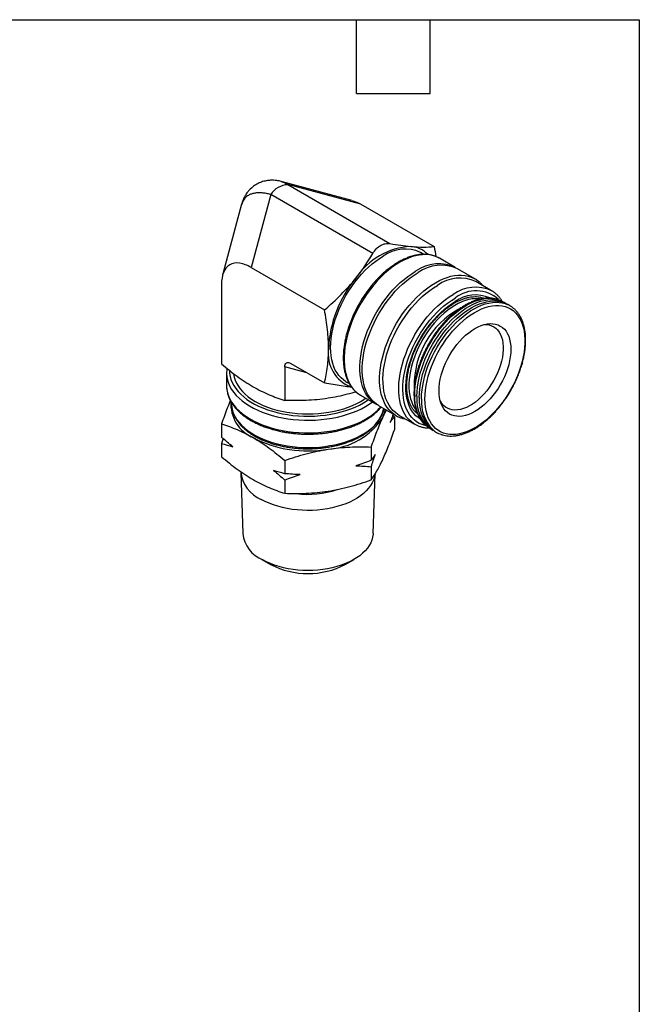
# Model space of a CAD drawing. Header units: inches. Extents: x 0.2 to 10.8, y 0.2 to 8.2.
# Tile 4 of 4: x 8.2 to 10.8, y 4.2 to 8.2. Entities that reach past the tile are written whole.
import ezdxf

# ---------------------------------------------------------------- set-up
doc = ezdxf.new("R2010")
doc.units = ezdxf.units.IN
doc.header["$MEASUREMENT"] = 0
doc.linetypes.add('SLD-Solid', pattern=[0])
doc.layers.add('TEXT', color=140, linetype='SLD-Solid', lineweight=25)

msp = doc.modelspace()

# ---------------------------------------------------------------- linework, layer by layer
for p, q in [((9.2936, 7.5924), (9.2942, 7.5922)), ((9.582, 7.5157), (9.2943, 7.5928)), ((9.3212, 7.5798), (9.7361, 7.3403)), ((9.6176, 7.5004), (9.3212, 7.5798)), ((9.2516, 7.5396), (9.1722, 7.2432)), ((9.6665, 7.3001), (9.2516, 7.5396)), ((9.1333, 7.4999), (9.0562, 7.2122)), ((9.1341, 7.5002), (9.1339, 7.4997)), ((9.6176, 7.5004), (9.9158, 7.3282)), ((9.8741, 7.2967), (9.8608, 7.3045)), ((10.0012, 7.2438), (9.9374, 7.2807)), ((9.1722, 7.2432), (9.4704, 7.0711)), ((10.0817, 7.1974), (10.0109, 7.2383)), ((9.0517, 7.1736), (9.0517, 6.8518)), ((10.1496, 7.149), (10.0856, 7.186)), ((10.1136, 7.1169), (10.1033, 7.1229)), ((10.2047, 7.0991), (10.1956, 7.1043)), ((10.2234, 7.0883), (10.2143, 7.0935)), ((9.333, 6.8535), (9.4704, 6.7741)), ((9.0723, 6.8136), (9.0723, 6.7622)), ((9.0723, 6.8136), (9.0723, 6.8124)), ((9.3088, 6.8396), (9.3088, 6.7033)), ((9.3989, 6.8154), (9.3088, 6.8396)), ((9.0723, 6.7622), (9.0723, 6.761)), ((9.5576, 6.7794), (9.5712, 6.7715)), ((9.6165, 6.7249), (9.6804, 6.6881)), ((9.0919, 6.6953), (9.0919, 6.6915)), ((9.0919, 6.6915), (9.092, 6.6897)), ((9.69, 6.6825), (9.7608, 6.6416)), ((9.7543, 6.6368), (9.7476, 6.6428)), ((9.7608, 6.6416), (9.7595, 6.6424)), ((9.7726, 6.6439), (9.8367, 6.6069)), ((9.8462, 6.6549), (9.8354, 6.6612)), ((9.8462, 6.6549), (9.8371, 6.6602)), ((9.8472, 6.6517), (9.8421, 6.6533)), ((9.0517, 6.6078), (9.0517, 6.5541)), ((9.7543, 6.6368), (9.7543, 6.5832)), ((9.8984, 6.5895), (9.9075, 6.5842)), ((9.9171, 6.5787), (9.9262, 6.5734)), ((9.0583, 6.5482), (9.0517, 6.5282)), ((9.0517, 6.5282), (9.0517, 6.4745)), ((9.6601, 6.5137), (9.6601, 6.46)), ((9.3088, 6.4593), (9.3088, 6.4057)), ((9.1297, 6.411), (9.1382, 6.1624)), ((9.6601, 6.434), (9.6601, 6.3804)), ((9.6678, 6.1624), (9.676, 6.4047)), ((9.3088, 6.3797), (9.3088, 6.326)), ((9.2157, 6.0573), (9.2511, 6.0369)), ((9.5549, 6.0369), (9.5903, 6.0573))]:
    msp.add_line(p, q)
at = {"flags": 128}
for points in [[(9.5576, 6.7794), (9.5576, 6.7794), (9.5472, 6.7863), (9.5376, 6.7945), (9.5289, 6.804), (9.5211, 6.8147), (9.5142, 6.8265), (9.5084, 6.8395), (9.5035, 6.8534), (9.4997, 6.8684), (9.497, 6.8842), (9.4954, 6.9008), (9.4948, 6.9182), (9.4954, 6.9361), (9.497, 6.9546), (9.4997, 6.9736), (9.5035, 6.9929), (9.5084, 7.0125), (9.5142, 7.0322), (9.5211, 7.0519), (9.5289, 7.0716), (9.5376, 7.0912), (9.5472, 7.1105), (9.5576, 7.1294), (9.5688, 7.1479), (9.5807, 7.1659), (9.5933, 7.1832), (9.6065, 7.1999), (9.6201, 7.2157), (9.6343, 7.2306), (9.6488, 7.2446), (9.6636, 7.2575), (9.6787, 7.2693), (9.6939, 7.28), (9.7092, 7.2894)], [(9.9374, 7.2807), (9.9345, 7.2823), (9.9228, 7.2877), (9.9103, 7.2918), (9.8972, 7.2944), (9.8834, 7.2956), (9.8692, 7.2954), (9.8545, 7.2938), (9.8395, 7.2908), (9.8241, 7.2863), (9.8085, 7.2805), (9.7928, 7.2733), (9.7769, 7.2648), (9.7611, 7.255), (9.7454, 7.244), (9.7298, 7.2318), (9.7144, 7.2186), (9.6993, 7.2042), (9.6846, 7.1889), (9.6704, 7.1726), (9.6567, 7.1556), (9.6436, 7.1378), (9.6311, 7.1193), (9.6193, 7.1003), (9.6083, 7.0808), (9.5981, 7.0609), (9.5888, 7.0407), (9.5804, 7.0204), (9.573, 6.9999), (9.5666, 6.9795), (9.5611, 6.9592), (9.5568, 6.9391), (9.5535, 6.9193), (9.5513, 6.8999), (9.5502, 6.8811), (9.5502, 6.8628), (9.5513, 6.8452), (9.5535, 6.8283), (9.5568, 6.8123), (9.5611, 6.7973), (9.5666, 6.7832), (9.573, 6.7702), (9.5804, 6.7584), (9.5888, 6.7477), (9.5981, 6.7383), (9.6083, 6.7302), (9.6165, 6.7249)], [(9.6853, 6.6854), (9.6832, 6.6865), (9.6722, 6.6933), (9.662, 6.7014), (9.6527, 6.7108), (9.6443, 6.7215), (9.6369, 6.7334), (9.6304, 6.7464), (9.625, 6.7604), (9.6206, 6.7755), (9.6173, 6.7915), (9.6151, 6.8083), (9.614, 6.8259), (9.614, 6.8442), (9.6151, 6.8631), (9.6173, 6.8825), (9.6206, 6.9022), (9.625, 6.9223), (9.6304, 6.9426), (9.6369, 6.9631), (9.6443, 6.9835), (9.6527, 7.0039), (9.662, 7.024), (9.6722, 7.0439), (9.6832, 7.0634), (9.6949, 7.0825), (9.7074, 7.1009), (9.7206, 7.1187), (9.7343, 7.1358), (9.7485, 7.152), (9.7632, 7.1673), (9.7782, 7.1817), (9.7936, 7.195), (9.8092, 7.2072), (9.825, 7.2182), (9.8408, 7.2279)], [(9.69, 6.6825), (9.6818, 6.6877), (9.6716, 6.6959), (9.6623, 6.7053), (9.6539, 6.7159), (9.6465, 6.7278), (9.6401, 6.7408), (9.6346, 6.7548), (9.6303, 6.7699), (9.627, 6.7859), (9.6248, 6.8027), (9.6237, 6.8203), (9.6237, 6.8386), (9.6248, 6.8575), (9.627, 6.8769), (9.6303, 6.8967), (9.6346, 6.9168), (9.6401, 6.9371), (9.6465, 6.9575), (9.6539, 6.9779), (9.6623, 6.9983), (9.6716, 7.0185), (9.6818, 7.0384), (9.6928, 7.0579), (9.7046, 7.0769), (9.7171, 7.0954), (9.7302, 7.1132), (9.7439, 7.1302), (9.7581, 7.1465), (9.7728, 7.1618), (9.7879, 7.1761), (9.8033, 7.1894), (9.8189, 7.2016), (9.8346, 7.2126), (9.8504, 7.2224)], [(9.7595, 6.6424), (9.7526, 6.6468), (9.7425, 6.655), (9.7332, 6.6644), (9.7248, 6.6751), (9.7173, 6.6869), (9.7109, 6.6999), (9.7055, 6.714), (9.7011, 6.729), (9.6978, 6.745), (9.6956, 6.7618), (9.6945, 6.7794), (9.6945, 6.7977), (9.6956, 6.8166), (9.6978, 6.836), (9.7011, 6.8558), (9.7055, 6.8759), (9.7109, 6.8962), (9.7173, 6.9166), (9.7248, 6.9371), (9.7332, 6.9574), (9.7425, 6.9776), (9.7526, 6.9975), (9.7636, 7.017), (9.7754, 7.036), (9.7879, 7.0545), (9.801, 7.0723), (9.8147, 7.0893), (9.829, 7.1056), (9.8437, 7.1209), (9.8587, 7.1352), (9.8741, 7.1485), (9.8897, 7.1607), (9.9054, 7.1717), (9.9213, 7.1815), (9.9371, 7.19), (9.9528, 7.1972), (9.9684, 7.203), (9.9838, 7.2074), (9.9989, 7.2105), (10.0135, 7.2121), (10.0278, 7.2123), (10.0415, 7.2111), (10.0546, 7.2084), (10.0671, 7.2044), (10.0789, 7.1989), (10.0818, 7.1973)], [(9.7726, 6.6439), (9.7685, 6.6464), (9.7582, 6.6539), (9.7487, 6.6628), (9.7401, 6.6729), (9.7325, 6.6842), (9.7258, 6.6966), (9.7201, 6.7102), (9.7155, 6.7248), (9.712, 6.7403), (9.7095, 6.7567), (9.7081, 6.7738), (9.7078, 6.7917), (9.7087, 6.8102), (9.7106, 6.8292), (9.7136, 6.8487), (9.7177, 6.8684), (9.7228, 6.8884), (9.729, 6.9086), (9.7362, 6.9287), (9.7443, 6.9488), (9.7533, 6.9688), (9.7633, 6.9884), (9.774, 7.0077), (9.7855, 7.0265), (9.7978, 7.0448), (9.8107, 7.0624), (9.8242, 7.0793), (9.8382, 7.0954), (9.8526, 7.1106), (9.8675, 7.1248), (9.8826, 7.1379), (9.898, 7.15), (9.9135, 7.1609), (9.9291, 7.1705)], [(9.8369, 6.6068), (9.8326, 6.6094), (9.8222, 6.617), (9.8127, 6.6258), (9.8041, 6.6359), (9.7965, 6.6472), (9.7898, 6.6597), (9.7842, 6.6732), (9.7795, 6.6878), (9.776, 6.7033), (9.7735, 6.7197), (9.7721, 6.7369), (9.7719, 6.7547), (9.7727, 6.7732), (9.7746, 6.7923), (9.7776, 6.8117), (9.7817, 6.8315), (9.7869, 6.8515), (9.793, 6.8716), (9.8002, 6.8918), (9.8083, 6.9119), (9.8174, 6.9318), (9.8273, 6.9514), (9.838, 6.9707), (9.8496, 6.9896), (9.8618, 7.0079), (9.8747, 7.0255), (9.8882, 7.0424), (9.9022, 7.0585), (9.9166, 7.0736), (9.9315, 7.0878), (9.9466, 7.101), (9.962, 7.113), (9.9775, 7.1239), (9.9932, 7.1336)], [(10.1132, 7.1203), (10.114, 7.1195), (10.116, 7.1176)], [(9.883, 6.6004), (9.8788, 6.6013), (9.8666, 6.605), (9.855, 6.6101), (9.8443, 6.6165), (9.8343, 6.6243), (9.8252, 6.6334), (9.8171, 6.6437), (9.8099, 6.6553), (9.8037, 6.6679), (9.7985, 6.6817), (9.7944, 6.6964), (9.7913, 6.7121), (9.7894, 6.7285), (9.7886, 6.7458), (9.7889, 6.7637), (9.7902, 6.7822), (9.7927, 6.8012), (9.7963, 6.8205), (9.8009, 6.8401), (9.8066, 6.8599), (9.8133, 6.8797), (9.821, 6.8996), (9.8297, 6.9192), (9.8392, 6.9387), (9.8496, 6.9578), (9.8607, 6.9764), (9.8726, 6.9945), (9.8852, 7.012), (9.8984, 7.0288), (9.9121, 7.0447), (9.9263, 7.0598), (9.9408, 7.0739), (9.9557, 7.0869), (9.9709, 7.0988), (9.9861, 7.1096), (10.0015, 7.1191)], [(9.8583, 6.6285), (9.8509, 6.6335), (9.8416, 6.6413), (9.8331, 6.6505), (9.8255, 6.6608), (9.8189, 6.6723), (9.8133, 6.6849), (9.8087, 6.6985), (9.8052, 6.7131), (9.8027, 6.7286), (9.8014, 6.7448), (9.8011, 6.7617), (9.8019, 6.7793), (9.8038, 6.7974), (9.8068, 6.8158), (9.8109, 6.8346), (9.816, 6.8536), (9.8221, 6.8728), (9.8292, 6.8919), (9.8372, 6.9109), (9.8461, 6.9297), (9.8559, 6.9482), (9.8665, 6.9663), (9.8778, 6.9838), (9.8898, 7.0008), (9.9024, 7.0171), (9.9155, 7.0326), (9.9291, 7.0472), (9.9431, 7.0609), (9.9574, 7.0735), (9.972, 7.0851), (9.9867, 7.0954), (10.0015, 7.1046)], [(10.103, 7.1154), (10.096, 7.1162), (10.0833, 7.1165), (10.0701, 7.1154), (10.0565, 7.1129), (10.0426, 7.109), (10.0284, 7.1038), (10.0141, 7.0972), (9.9997, 7.0893), (9.9854, 7.0801), (9.9711, 7.0698), (9.9571, 7.0583), (9.9432, 7.0457), (9.9298, 7.0322), (9.9167, 7.0177), (9.9042, 7.0023), (9.8922, 6.9863), (9.8808, 6.9695), (9.8702, 6.9522), (9.8603, 6.9345), (9.8512, 6.9164), (9.8431, 6.898), (9.8358, 6.8795), (9.8295, 6.8609), (9.8242, 6.8424), (9.82, 6.8241), (9.8167, 6.8061), (9.8146, 6.7884), (9.8136, 6.7713), (9.8136, 6.7547), (9.8148, 6.7388), (9.817, 6.7237), (9.8203, 6.7095), (9.8246, 6.6962), (9.83, 6.6839), (9.8364, 6.6727), (9.8424, 6.6643)], [(9.8368, 6.7256), (9.8374, 6.7434), (9.839, 6.7618), (9.8417, 6.7806), (9.8455, 6.7997), (9.8504, 6.8191), (9.8562, 6.8387), (9.8631, 6.8583), (9.8709, 6.8778), (9.8797, 6.8972), (9.8893, 6.9163), (9.8997, 6.935), (9.9109, 6.9533), (9.9228, 6.9711), (9.9354, 6.9882), (9.9485, 7.0045), (9.9622, 7.02), (9.9763, 7.0347), (9.9908, 7.0483), (10.0055, 7.0609), (10.0205, 7.0724), (10.0356, 7.0827), (10.0508, 7.0918), (10.0659, 7.0996), (10.081, 7.106), (10.0959, 7.1112), (10.1105, 7.1149), (10.1248, 7.1173), (10.1387, 7.1182), (10.1521, 7.1178), (10.1649, 7.1159), (10.1772, 7.1126), (10.1789, 7.112)], [(9.8459, 6.7203), (9.8465, 6.7381), (9.8481, 6.7565), (9.8508, 6.7753), (9.8546, 6.7945), (9.8595, 6.8139), (9.8653, 6.8334), (9.8722, 6.853), (9.88, 6.8726), (9.8888, 6.8919), (9.8984, 6.911), (9.9088, 6.9298), (9.92, 6.9481), (9.9319, 6.9658), (9.9445, 6.9829), (9.9576, 6.9993), (9.9713, 7.0148), (9.9854, 7.0294), (9.9999, 7.0431), (10.0146, 7.0557), (10.0296, 7.0671), (10.0447, 7.0774), (10.0599, 7.0865), (10.075, 7.0943), (10.0901, 7.1008), (10.105, 7.1059), (10.1196, 7.1097), (10.1339, 7.112), (10.1478, 7.113), (10.1612, 7.1125), (10.174, 7.1106), (10.1863, 7.1073), (10.1979, 7.1027), (10.2087, 7.0967), (10.2094, 7.0962)], [(9.8556, 6.7147), (9.8561, 6.7326), (9.8577, 6.7509), (9.8605, 6.7698), (9.8643, 6.7889), (9.8691, 6.8083), (9.875, 6.8279), (9.8818, 6.8475), (9.8897, 6.867), (9.8984, 6.8864), (9.908, 6.9055), (9.9185, 6.9242), (9.9297, 6.9425), (9.9416, 6.9603), (9.9541, 6.9773), (9.9673, 6.9937), (9.9809, 7.0092), (9.995, 7.0238), (10.0095, 7.0375), (10.0243, 7.0501), (10.0392, 7.0616), (10.0544, 7.0719), (10.0695, 7.0809), (10.0847, 7.0887), (10.0997, 7.0952), (10.1146, 7.1004), (10.1292, 7.1041), (10.1435, 7.1065), (10.1574, 7.1074), (10.1708, 7.1069), (10.1837, 7.1051), (10.1959, 7.1018), (10.2075, 7.0971), (10.2143, 7.0935)], [(9.8647, 6.7095), (9.8652, 6.7273), (9.8668, 6.7457), (9.8696, 6.7645), (9.8734, 6.7837), (9.8782, 6.8031), (9.8841, 6.8226), (9.8909, 6.8422), (9.8988, 6.8617), (9.9075, 6.8811), (9.9171, 6.9002), (9.9276, 6.919), (9.9388, 6.9373), (9.9507, 6.955), (9.9632, 6.9721), (9.9764, 6.9884), (9.99, 7.004), (10.0041, 7.0186), (10.0186, 7.0322), (10.0334, 7.0448), (10.0483, 7.0563), (10.0635, 7.0666), (10.0786, 7.0757), (10.0938, 7.0835), (10.1088, 7.09), (10.1237, 7.0951), (10.1383, 7.0989), (10.1526, 7.1012), (10.1665, 7.1022), (10.1799, 7.1017), (10.1928, 7.0998), (10.205, 7.0965), (10.2067, 7.096)], [(9.8786, 6.7095), (9.8791, 6.7271), (9.8808, 6.7453), (9.8835, 6.764), (9.8874, 6.783), (9.8923, 6.8022), (9.8982, 6.8215), (9.9052, 6.8409), (9.9131, 6.8602), (9.9219, 6.8794), (9.9316, 6.8982), (9.9421, 6.9167), (9.9534, 6.9346), (9.9654, 6.952), (9.978, 6.9687), (9.9912, 6.9846), (10.0049, 6.9996), (10.019, 7.0137), (10.0334, 7.0268), (10.0481, 7.0388), (10.063, 7.0497), (10.078, 7.0593), (10.0931, 7.0676), (10.108, 7.0747), (10.1228, 7.0803), (10.1374, 7.0846), (10.1517, 7.0875), (10.1656, 7.089), (10.179, 7.089), (10.192, 7.0876), (10.2043, 7.0848), (10.2159, 7.0806), (10.2268, 7.0749), (10.2369, 7.068), (10.2462, 7.0597), (10.2546, 7.0501), (10.262, 7.0393), (10.2685, 7.0274), (10.2739, 7.0143), (10.2783, 7.0003), (10.2816, 6.9853), (10.2838, 6.9694), (10.2849, 6.9527), (10.2849, 6.9354), (10.2838, 6.9174), (10.2816, 6.899), (10.2783, 6.8802), (10.2739, 6.8611), (10.2685, 6.8418), (10.262, 6.8224), (10.2546, 6.803), (10.2462, 6.7838), (10.2369, 6.7648), (10.2268, 6.7461), (10.2159, 6.7279), (10.2043, 6.7102), (10.192, 6.6932), (10.179, 6.6769), (10.1656, 6.6614), (10.1517, 6.6468), (10.1374, 6.6332), (10.1228, 6.6207), (10.108, 6.6092), (10.0931, 6.599), (10.078, 6.59), (10.063, 6.5823), (10.0481, 6.576), (10.0334, 6.571), (10.019, 6.5674), (10.0049, 6.5652), (9.9912, 6.5644), (9.978, 6.5651), (9.9654, 6.5672), (9.9534, 6.5708), (9.9421, 6.5757), (9.9316, 6.582), (9.9219, 6.5897), (9.9131, 6.5986), (9.9052, 6.6088), (9.8982, 6.6201), (9.8923, 6.6326), (9.8874, 6.6462), (9.8835, 6.6608), (9.8808, 6.6762), (9.8791, 6.6925), (9.8786, 6.7095)], [(10.1789, 7.112), (10.1888, 7.1079), (10.1956, 7.1043)], [(9.9358, 6.7425), (9.9364, 6.7575), (9.938, 6.7731), (9.9408, 6.789), (9.9446, 6.8053), (9.9495, 6.8217), (9.9554, 6.8381), (9.9622, 6.8545), (9.97, 6.8706), (9.9786, 6.8864), (9.988, 6.9018), (9.9981, 6.9166), (10.0088, 6.9307), (10.0201, 6.944), (10.0319, 6.9564), (10.044, 6.9678), (10.0564, 6.9782), (10.0691, 6.9874), (10.0818, 6.9954), (10.0945, 7.0021), (10.1071, 7.0075), (10.1196, 7.0115), (10.1317, 7.0141), (10.1435, 7.0152), (10.1548, 7.015), (10.1655, 7.0133), (10.1756, 7.0101), (10.185, 7.0056), (10.1936, 6.9997), (10.2014, 6.9925), (10.2082, 6.9841), (10.2141, 6.9744), (10.219, 6.9637), (10.2228, 6.9519), (10.2256, 6.9391), (10.2272, 6.9255), (10.2278, 6.9111), (10.2272, 6.8961), (10.2256, 6.8805), (10.2228, 6.8646), (10.219, 6.8483), (10.2141, 6.8319), (10.2082, 6.8155), (10.2014, 6.7992), (10.1936, 6.783), (10.185, 6.7672), (10.1756, 6.7518), (10.1655, 6.7371), (10.1548, 6.723), (10.1435, 6.7096), (10.1317, 6.6972), (10.1196, 6.6858), (10.1071, 6.6754), (10.0945, 6.6662), (10.0818, 6.6582), (10.0691, 6.6515), (10.0564, 6.6462), (10.044, 6.6422), (10.0319, 6.6396), (10.0201, 6.6384), (10.0088, 6.6387), (9.9981, 6.6404), (9.988, 6.6435), (9.9786, 6.648), (9.97, 6.6539), (9.9622, 6.6611), (9.9554, 6.6695), (9.9495, 6.6792), (9.9446, 6.69), (9.9408, 6.7018), (9.938, 6.7145), (9.9364, 6.7282), (9.9358, 6.7425)], [(10.1217, 7.012), (10.1297, 7.0117), (10.14, 7.01), (10.1497, 7.0069), (10.1587, 7.0024), (10.1668, 6.9966), (10.1741, 6.9894), (10.1805, 6.981), (10.1859, 6.9714), (10.1903, 6.9607), (10.1936, 6.949), (10.1958, 6.9363), (10.1969, 6.9228), (10.1969, 6.9087), (10.1958, 6.8939), (10.1936, 6.8787), (10.1903, 6.8632), (10.1859, 6.8474), (10.1805, 6.8316), (10.1741, 6.8158), (10.1668, 6.8002), (10.1587, 6.7849), (10.1497, 6.7701), (10.14, 6.7558), (10.1297, 6.7422), (10.1188, 6.7294), (10.1074, 6.7175), (10.0957, 6.7066), (10.0837, 6.6968), (10.0715, 6.6881), (10.0592, 6.6807), (10.047, 6.6746), (10.0349, 6.6699), (10.023, 6.6665), (10.0115, 6.6646), (10.0003, 6.6641), (9.9897, 6.6651), (9.9797, 6.6675), (9.9703, 6.6713), (9.9618, 6.6764), (9.954, 6.683), (9.9472, 6.6908), (9.9414, 6.6997)], [(9.0723, 6.8124), (9.0723, 6.812), (9.0733, 6.7988), (9.0758, 6.7857), (9.0799, 6.7728), (9.0856, 6.76), (9.0928, 6.7475), (9.1014, 6.7353), (9.1115, 6.7235), (9.123, 6.7121), (9.1358, 6.7012), (9.1498, 6.6908), (9.1651, 6.681), (9.1815, 6.6718), (9.199, 6.6633), (9.2175, 6.6556), (9.2368, 6.6486), (9.2569, 6.6423), (9.2777, 6.6369), (9.2991, 6.6324), (9.3211, 6.6287), (9.3434, 6.6258), (9.3659, 6.6239), (9.3887, 6.6229), (9.4115, 6.6228), (9.4343, 6.6236), (9.457, 6.6253), (9.4793, 6.6279), (9.5014, 6.6314), (9.5229, 6.6357), (9.5439, 6.6409), (9.5642, 6.6469), (9.5837, 6.6538), (9.6024, 6.6613), (9.6201, 6.6696), (9.6368, 6.6786)], [(9.0841, 6.8249), (9.0845, 6.8136), (9.0864, 6.8008), (9.0899, 6.7882), (9.0949, 6.7756), (9.1014, 6.7633), (9.1094, 6.7513), (9.1188, 6.7397), (9.1296, 6.7285), (9.1417, 6.7177), (9.1551, 6.7074), (9.1697, 6.6977), (9.1855, 6.6886), (9.2023, 6.6802), (9.2201, 6.6725), (9.2387, 6.6655), (9.2582, 6.6592), (9.2784, 6.6538), (9.2991, 6.6492), (9.3204, 6.6455), (9.3421, 6.6426), (9.3641, 6.6406), (9.3863, 6.6394), (9.4085, 6.6392), (9.4308, 6.6399), (9.4529, 6.6414), (9.4747, 6.6439), (9.4962, 6.6472), (9.5173, 6.6514), (9.5377, 6.6564), (9.5576, 6.6623), (9.5767, 6.6689), (9.5949, 6.6763), (9.6122, 6.6843), (9.6285, 6.6931)], [(9.1004, 6.8127), (9.1006, 6.8108), (9.1029, 6.7984), (9.1067, 6.7861), (9.1121, 6.774), (9.1189, 6.7621), (9.1272, 6.7506), (9.1369, 6.7394), (9.1479, 6.7287), (9.1603, 6.7184), (9.1739, 6.7087), (9.1886, 6.6995), (9.2044, 6.691), (9.2213, 6.6832), (9.2391, 6.6761), (9.2577, 6.6697), (9.277, 6.6641), (9.297, 6.6593), (9.3176, 6.6554), (9.3385, 6.6523), (9.3598, 6.6501), (9.3813, 6.6487), (9.403, 6.6483), (9.4246, 6.6487), (9.4461, 6.6501), (9.4674, 6.6523), (9.4884, 6.6554), (9.5089, 6.6593), (9.5289, 6.6641), (9.5483, 6.6697), (9.5669, 6.6761), (9.5846, 6.6832), (9.6015, 6.691), (9.6173, 6.6995)], [(9.0723, 6.761), (9.0723, 6.7605), (9.0733, 6.7474), (9.0758, 6.7343), (9.0799, 6.7213), (9.0856, 6.7086), (9.0928, 6.696), (9.1014, 6.6838), (9.1115, 6.672), (9.123, 6.6606), (9.1358, 6.6497), (9.1498, 6.6393), (9.1651, 6.6296), (9.1815, 6.6204), (9.199, 6.6119), (9.2175, 6.6041), (9.2368, 6.5971), (9.2569, 6.5909), (9.2777, 6.5855), (9.2991, 6.5809), (9.3211, 6.5772), (9.3434, 6.5744), (9.3659, 6.5725), (9.3887, 6.5715), (9.4115, 6.5713), (9.4343, 6.5721), (9.457, 6.5738), (9.4793, 6.5764), (9.5014, 6.5799), (9.5229, 6.5843), (9.5439, 6.5895), (9.5642, 6.5955), (9.5837, 6.6023), (9.6024, 6.6099), (9.6201, 6.6182), (9.6368, 6.6272)], [(9.092, 6.6897), (9.0921, 6.6867), (9.0934, 6.6741), (9.0963, 6.6615), (9.1007, 6.6491), (9.1067, 6.6369), (9.1141, 6.625), (9.1229, 6.6134), (9.1332, 6.6022), (9.1447, 6.5914), (9.1576, 6.5811), (9.1717, 6.5714), (9.187, 6.5623), (9.2033, 6.5538), (9.2206, 6.546), (9.2388, 6.539), (9.2579, 6.5327), (9.2776, 6.5271), (9.298, 6.5225), (9.3189, 6.5186), (9.3403, 6.5156), (9.3619, 6.5135), (9.3838, 6.5123), (9.4057, 6.5119), (9.4276, 6.5125), (9.4495, 6.5139), (9.471, 6.5163), (9.4923, 6.5195), (9.5131, 6.5235), (9.5333, 6.5284), (9.5529, 6.5342), (9.5718, 6.5407), (9.5898, 6.5479), (9.6068, 6.5559), (9.6229, 6.5645)], [(9.6173, 6.6995), (9.6321, 6.7087), (9.6378, 6.7126)], [(9.6285, 6.6931), (9.6436, 6.7025), (9.649, 6.7062)], [(9.6368, 6.6786), (9.6524, 6.6883), (9.6648, 6.697)], [(9.8984, 6.5895), (9.8893, 6.5954), (9.8826, 6.6008)], [(9.6756, 6.403), (9.6735, 6.3917), (9.6698, 6.38), (9.6645, 6.3684), (9.6578, 6.3571), (9.6496, 6.3462), (9.64, 6.3356), (9.629, 6.3255), (9.6168, 6.3159), (9.6033, 6.3068), (9.5886, 6.2984), (9.5729, 6.2906), (9.5563, 6.2835), (9.5387, 6.2772), (9.5204, 6.2717), (9.5014, 6.267), (9.4818, 6.2631), (9.4618, 6.2601), (9.4415, 6.2579), (9.4209, 6.2567), (9.4002, 6.2564), (9.3796, 6.257), (9.3591, 6.2584), (9.3388, 6.2608), (9.3189, 6.264), (9.2994, 6.2681), (9.2806, 6.2731), (9.2625, 6.2788), (9.2452, 6.2853), (9.2287, 6.2926), (9.2133, 6.3005)], [(9.6678, 6.1624), (9.6676, 6.1594), (9.666, 6.1478), (9.6629, 6.1362), (9.6583, 6.1248), (9.6521, 6.1136), (9.6445, 6.1028), (9.6355, 6.0923), (9.6252, 6.0822), (9.6135, 6.0726), (9.6005, 6.0636), (9.5865, 6.0552), (9.5713, 6.0474), (9.5552, 6.0403), (9.5381, 6.0339), (9.5203, 6.0283), (9.5018, 6.0236), (9.4827, 6.0196), (9.4631, 6.0165), (9.4432, 6.0143), (9.423, 6.013), (9.4028, 6.0125), (9.3825, 6.013), (9.3623, 6.0143), (9.3424, 6.0166), (9.3229, 6.0197), (9.3038, 6.0237), (9.2853, 6.0285), (9.2675, 6.0341), (9.2504, 6.0404), (9.2343, 6.0475), (9.2192, 6.0553)]]:
    msp.add_lwpolyline(points, dxfattribs=at)
for centre, radius, start, end in [((9.3266, 7.4901), 0.0898, 93.4295, 146.5651), ((9.8378, 7.0419), 0.2875, 93.4296, 146.5651), ((9.8122, 7.2205), 0.1087, 44.3394, 85.5896), ((9.7977, 7.1681), 0.1502, 65.1963, 126.1142), ((9.9339, 7.1008), 0.1576, 62.7734, 126.2109), ((9.9442, 7.0932), 0.1596, 65.3276, 125.9828), ((9.9684, 6.8915), 0.4824, 140.1878, 177.4009), ((10.0206, 7.0449), 0.1554, 65.2626, 126.0479), ((10.0674, 6.8354), 0.5255, 136.9456, 165.3621), ((10.0846, 7.008), 0.1553, 65.1347, 126.0596), ((10.086, 7.0126), 0.136, 47.4846, 128.4308), ((10.0844, 6.9915), 0.1402, 65.8185, 126.2424), ((10.1735, 7.0017), 0.0999, 48.9719, 70.5889), ((10.1881, 6.7655), 0.3531, 118.9853, 181.1996), ((9.6283, 6.8927), 0.1433, 171.7243, 250.1056), ((9.9968, 6.7135), 0.1604, 175.673, 224.6264), ((9.99, 6.7041), 0.145, 173.5631, 237.6372), ((9.2381, 6.6893), 0.1488, 176.5056, 247.1477), ((10.0069, 6.7012), 0.1519, 174.8948, 233.793), ((10.0246, 6.6974), 0.1604, 175.673, 224.6264), ((9.5492, 6.7167), 0.1691, 295.8186, 343.9348), ((9.5216, 6.8345), 0.2372, 299.067, 318.4608), ((9.6043, 6.6821), 0.1138, 334.7793, 352.322), ((9.4673, 6.7921), 0.2875, 273.4335, 326.5611), ((9.9762, 6.6599), 0.0999, 228.8554, 250.644), ((9.4023, 6.9805), 0.4825, 242.6027, 279.8113), ((9.2657, 6.4267), 0.1366, 185.4255, 247.46), ((9.4032, 6.6891), 0.3676, 262.5006, 288.9071), ((9.2703, 6.1782), 0.1331, 186.8138, 247.3906), ((9.403, 6.3289), 0.3291, 242.5177, 297.4823)]:
    msp.add_arc(centre, radius, start, end)
for points, knots in [([(9.2941, 7.5929), (9.2883, 7.5942), (9.2782, 7.5966), (9.2647, 7.5977), (9.2545, 7.5979), (9.2462, 7.5974), (9.2344, 7.5961), (9.2187, 7.5925), (9.1996, 7.5848), (9.181, 7.5734), (9.1679, 7.5616), (9.1595, 7.552), (9.1547, 7.5456), (9.1494, 7.5379), (9.1437, 7.5277), (9.1378, 7.5149), (9.1349, 7.5052), (9.1334, 7.5001)], [0, 0, 0, 0, 0.086711, 0.153219, 0.19701, 0.234289, 0.272367, 0.368447, 0.464904, 0.567841, 0.680247, 0.716801, 0.752306, 0.795699, 0.852606, 0.921394, 1, 1, 1, 1]), ([(9.2942, 7.5922), (9.297, 7.5916), (9.3061, 7.5896), (9.3151, 7.5838), (9.3212, 7.5798)], [0, 0, 0, 0, 0.31616, 1, 1, 1, 1]), ([(9.2516, 7.5396), (9.2457, 7.5412), (9.2338, 7.5442), (9.2172, 7.5465), (9.2013, 7.547), (9.1863, 7.5456), (9.1726, 7.5421), (9.1616, 7.5372), (9.1529, 7.5312), (9.1462, 7.5249), (9.1407, 7.5174), (9.1362, 7.5095), (9.1347, 7.5032), (9.1341, 7.5002)], [0, 0, 0, 0, 0.10308, 0.203432, 0.301191, 0.406683, 0.511079, 0.614592, 0.692167, 0.770213, 0.84882, 0.928078, 1, 1, 1, 1]), ([(9.5821, 7.5153), (9.5869, 7.5139), (9.5985, 7.5108), (9.6106, 7.5042), (9.6176, 7.5004)], [0, 0, 0, 0, 0.416136, 1, 1, 1, 1]), ([(9.6665, 7.3001), (9.6707, 7.3073), (9.6755, 7.3136), (9.6862, 7.3246), (9.692, 7.3293), (9.7043, 7.3364), (9.7106, 7.3388), (9.7234, 7.3413), (9.7298, 7.3414), (9.7361, 7.3403)], [0, 0, 0, 0, 0.25, 0.25, 0.5, 0.5, 0.75, 0.75, 1, 1, 1, 1]), ([(9.8206, 7.3289), (9.8394, 7.3272), (9.8566, 7.3264), (9.8881, 7.3263), (9.9025, 7.327), (9.9158, 7.3282)], [0, 0, 0, 0, 0.5, 0.5, 1, 1, 1, 1]), ([(9.9158, 7.3282), (9.9183, 7.3147), (9.9208, 7.3011), (9.9225, 7.2878), (9.9225, 7.2878)], [0, 0, 0, 0, 0.995993, 1, 1, 1, 1]), ([(9.9374, 7.2806), (9.937, 7.2808), (9.9331, 7.2834), (9.925, 7.287), (9.913, 7.2915), (9.9005, 7.2946), (9.8874, 7.2964), (9.8738, 7.297), (9.8598, 7.2962), (9.8454, 7.2942), (9.8307, 7.2909), (9.8158, 7.2863), (9.8007, 7.2805), (9.7855, 7.2734), (9.7703, 7.2652), (9.7552, 7.2558), (9.7401, 7.2453), (9.7252, 7.2337), (9.7106, 7.2212), (9.6967, 7.2082), (9.6879, 7.199), (9.6837, 7.1947)], [0, 0, 0, 0, 0.005694, 0.059886, 0.114069, 0.16836, 0.222874, 0.277688, 0.332831, 0.388292, 0.444027, 0.499976, 0.556078, 0.612274, 0.668522, 0.724784, 0.781034, 0.837261, 0.893458, 0.949624, 1, 1, 1, 1]), ([(9.1722, 7.2432), (9.1563, 7.2524), (9.1402, 7.2587), (9.1103, 7.2631), (9.0966, 7.261), (9.0741, 7.248), (9.0655, 7.2372), (9.0542, 7.2091), (9.0517, 7.192), (9.0517, 7.1736)], [0, 0, 0, 0, 0.25, 0.25, 0.5, 0.5, 0.75, 0.75, 1, 1, 1, 1]), ([(9.4704, 7.0711), (9.4937, 7.091), (9.5161, 7.1116), (9.5588, 7.1545), (9.579, 7.1769), (9.5978, 7.2003)], [0, 0, 0, 0, 0.5, 0.5, 1, 1, 1, 1]), ([(10.1139, 7.1697), (10.1128, 7.1711), (10.1089, 7.176), (10.1014, 7.1833), (10.0918, 7.1911), (10.085, 7.1953), (10.0817, 7.1973)], [0, 0, 0, 0, 0.125224, 0.429026, 0.731062, 1, 1, 1, 1]), ([(9.8486, 6.6488), (9.8474, 6.6496), (9.8432, 6.6526), (9.837, 6.6589), (9.8298, 6.6676), (9.8236, 6.6774), (9.8181, 6.6882), (9.8136, 6.7), (9.8099, 6.7126), (9.8072, 6.7261), (9.8054, 6.7404), (9.8045, 6.7553), (9.8045, 6.7709), (9.8055, 6.7871), (9.8075, 6.8038), (9.8104, 6.8208), (9.8142, 6.8382), (9.819, 6.8558), (9.8247, 6.8735), (9.8312, 6.8912), (9.8386, 6.9089), (9.8468, 6.9264), (9.8557, 6.9436), (9.8654, 6.9606), (9.8757, 6.977), (9.8867, 6.993), (9.8982, 7.0084), (9.9102, 7.0231), (9.9226, 7.037), (9.9353, 7.0501), (9.9484, 7.0623), (9.9617, 7.0736), (9.9751, 7.0839), (9.9876, 7.0924), (9.9979, 7.0986), (10.0082, 7.1044), (10.0195, 7.1099), (10.0327, 7.1154), (10.0457, 7.1196), (10.0583, 7.1227), (10.0706, 7.1245), (10.0824, 7.1251), (10.0938, 7.1246), (10.1047, 7.1228), (10.1132, 7.1205), (10.1179, 7.1185), (10.1193, 7.1178)], [0, 0, 0, 0, 0.010314, 0.035024, 0.059535, 0.0838, 0.107828, 0.131668, 0.155371, 0.178986, 0.202551, 0.226093, 0.249629, 0.273169, 0.296721, 0.320288, 0.343873, 0.367476, 0.391094, 0.414726, 0.43837, 0.462023, 0.485681, 0.509344, 0.533006, 0.556665, 0.580318, 0.603961, 0.627592, 0.651208, 0.674806, 0.698385, 0.721941, 0.745476, 0.763673, 0.775999, 0.799492, 0.822977, 0.846464, 0.869973, 0.893532, 0.917181, 0.940969, 0.96495, 0.989171, 1, 1, 1, 1]), ([(10.1929, 7.1052), (10.1918, 7.107), (10.1885, 7.1128), (10.182, 7.1215), (10.1733, 7.1312), (10.1637, 7.1396), (10.1559, 7.1455), (10.151, 7.1481), (10.1498, 7.1488)], [0, 0, 0, 0, 0.095423, 0.30673, 0.516655, 0.725235, 0.932704, 1, 1, 1, 1]), ([(10.1777, 7.1124), (10.175, 7.1133), (10.1685, 7.1156), (10.1575, 7.1178), (10.1448, 7.1192), (10.1316, 7.1192), (10.1179, 7.1179), (10.104, 7.1154), (10.0898, 7.1115), (10.0753, 7.1065), (10.0608, 7.1001), (10.0462, 7.0926), (10.0316, 7.0839), (10.0171, 7.0741), (10.0027, 7.0633), (9.9886, 7.0514), (9.9747, 7.0386), (9.9612, 7.0249), (9.9481, 7.0103), (9.9354, 6.995), (9.9233, 6.979), (9.9118, 6.9624), (9.9008, 6.9453), (9.8906, 6.9277), (9.8811, 6.9098), (9.8723, 6.8915), (9.8644, 6.8731), (9.8573, 6.8545), (9.8511, 6.8358), (9.8458, 6.8173), (9.8414, 6.7988), (9.838, 6.7806), (9.8356, 6.7627), (9.8342, 6.7456), (9.834, 6.7348), (9.8339, 6.7296)], [0, 0, 0, 0, 0.020642, 0.050536, 0.080561, 0.11075, 0.14111, 0.171626, 0.20227, 0.233007, 0.263805, 0.294637, 0.325484, 0.356327, 0.387161, 0.417979, 0.448782, 0.479569, 0.510341, 0.541101, 0.571851, 0.602593, 0.63333, 0.664065, 0.694801, 0.72554, 0.756284, 0.787036, 0.8178, 0.848578, 0.879372, 0.910185, 0.941019, 0.971874, 1, 1, 1, 1]), ([(9.4865, 6.9133), (9.4865, 6.9385), (9.485, 6.9643), (9.4794, 7.0169), (9.4754, 7.0438), (9.4704, 7.0711)], [0, 0, 0, 0, 0.5, 0.5, 1, 1, 1, 1]), ([(9.9442, 6.5653), (9.9458, 6.5647), (9.9511, 6.5627), (9.9609, 6.5605), (9.9734, 6.5588), (9.9865, 6.5584), (10, 6.5593), (10.0139, 6.5615), (10.028, 6.565), (10.0424, 6.5697), (10.0569, 6.5757), (10.0716, 6.5829), (10.0862, 6.5912), (10.1007, 6.6007), (10.1151, 6.6113), (10.1293, 6.6229), (10.1433, 6.6355), (10.1569, 6.6489), (10.1701, 6.6633), (10.1829, 6.6783), (10.1952, 6.6941), (10.2069, 6.7106), (10.218, 6.7276), (10.2284, 6.745), (10.2381, 6.7629), (10.2471, 6.7811), (10.2553, 6.7995), (10.2626, 6.818), (10.2691, 6.8367), (10.2746, 6.8553), (10.2793, 6.8737), (10.2829, 6.892), (10.2856, 6.9101), (10.2873, 6.9278), (10.288, 6.945), (10.2877, 6.9617), (10.2864, 6.9778), (10.2841, 6.9933), (10.2807, 7.008), (10.2763, 7.0219), (10.271, 7.0349), (10.2647, 7.0469), (10.2574, 7.0579), (10.2493, 7.0676), (10.2434, 7.0738), (10.2401, 7.0763), (10.2401, 7.0764)], [0, 0, 0, 0, 0.009246, 0.0322, 0.055244, 0.078409, 0.101707, 0.125128, 0.148655, 0.172261, 0.19592, 0.219611, 0.243317, 0.267024, 0.290723, 0.314413, 0.33809, 0.361755, 0.385409, 0.409052, 0.432687, 0.456316, 0.47994, 0.503562, 0.527184, 0.550808, 0.574435, 0.598069, 0.62171, 0.645361, 0.669025, 0.692702, 0.716396, 0.740105, 0.76383, 0.78757, 0.81132, 0.83507, 0.858805, 0.882507, 0.90615, 0.929707, 0.953149, 0.976457, 0.999624, 1, 1, 1, 1]), ([(9.5584, 6.9664), (9.5577, 6.9638), (9.5554, 6.9547), (9.5524, 6.9395), (9.5494, 6.9207), (9.5475, 6.9022), (9.5465, 6.8842), (9.5466, 6.8666), (9.5477, 6.8497), (9.5498, 6.8333), (9.5529, 6.8177), (9.5571, 6.8029), (9.5622, 6.789), (9.5683, 6.776), (9.5754, 6.764), (9.5834, 6.7531), (9.5922, 6.7433), (9.6019, 6.7347), (9.6104, 6.7284), (9.6159, 6.7254), (9.6177, 6.7245)], [0, 0, 0, 0, 0.024236, 0.083805, 0.143416, 0.203071, 0.262769, 0.322506, 0.382273, 0.442048, 0.501797, 0.561473, 0.621017, 0.680359, 0.739427, 0.798158, 0.856517, 0.914515, 0.972213, 1, 1, 1, 1]), ([(9.4704, 6.7741), (9.4754, 6.7957), (9.4794, 6.8179), (9.485, 6.8642), (9.4865, 6.8882), (9.4865, 6.9133)], [0, 0, 0, 0, 0.5, 0.5, 1, 1, 1, 1]), ([(9.0517, 6.8518), (9.0728, 6.8339), (9.0941, 6.8169), (9.1369, 6.7858), (9.1585, 6.7716), (9.1803, 6.759)], [0, 0, 0, 0, 0.5, 0.5, 1, 1, 1, 1]), ([(9.3088, 6.8396), (9.3088, 6.8432), (9.3094, 6.8467), (9.3116, 6.8523), (9.3133, 6.8545), (9.3178, 6.857), (9.3206, 6.8575), (9.3266, 6.8566), (9.3298, 6.8553), (9.333, 6.8535)], [0, 0, 0, 0, 0.25, 0.25, 0.5, 0.5, 0.75, 0.75, 1, 1, 1, 1]), ([(9.0741, 6.8334), (9.0735, 6.8303), (9.0724, 6.8233), (9.0723, 6.8163), (9.0723, 6.8124)], [0, 0, 0, 0, 0.4416026, 1, 1, 1, 1]), ([(9.0723, 6.7609), (9.0723, 6.7606), (9.0721, 6.7559), (9.0731, 6.747), (9.0753, 6.7343), (9.0791, 6.7217), (9.0841, 6.7093), (9.0905, 6.6971), (9.0983, 6.6852), (9.1073, 6.6735), (9.1177, 6.6623), (9.1292, 6.6515), (9.1419, 6.6412), (9.1558, 6.6314), (9.1706, 6.6221), (9.1865, 6.6135), (9.2032, 6.6055), (9.2208, 6.5982), (9.2392, 6.5916), (9.2582, 6.5857), (9.2779, 6.5806), (9.298, 6.5762), (9.3186, 6.5726), (9.3395, 6.5698), (9.3607, 6.5677), (9.3821, 6.5665), (9.4035, 6.5662), (9.425, 6.5666), (9.4464, 6.5678), (9.4675, 6.5699), (9.4885, 6.5727), (9.509, 6.5764), (9.5291, 6.5808), (9.5487, 6.586), (9.5677, 6.5919), (9.586, 6.5986), (9.6036, 6.6059), (9.6197, 6.6137), (9.6326, 6.6207), (9.6448, 6.628), (9.657, 6.636), (9.6703, 6.6461), (9.6825, 6.6567), (9.6927, 6.6668), (9.6982, 6.6736), (9.7006, 6.6764)], [0, 0, 0, 0, 0.0019473, 0.0254748, 0.0490016, 0.0725776, 0.0962492, 0.1200467, 0.1439818, 0.1680489, 0.1922299, 0.2165004, 0.2408344, 0.2652089, 0.2896051, 0.3140084, 0.3384073, 0.3627969, 0.3871744, 0.4115389, 0.4358905, 0.4602303, 0.4845598, 0.5088807, 0.5331949, 0.5575046, 0.5818118, 0.6061188, 0.6304274, 0.6547393, 0.6790569, 0.7033823, 0.7277176, 0.7520651, 0.7764265, 0.8008035, 0.8251973, 0.8496082, 0.8714718, 0.8843678, 0.9088067, 0.933256, 0.9576956, 0.9821086, 1, 1, 1, 1]), ([(9.581, 6.7567), (9.577, 6.7571), (9.5634, 6.7585), (9.538, 6.7622), (9.5052, 6.7676), (9.482, 6.7719), (9.4704, 6.7741)], [0, 0, 0, 0, 0.121032, 0.411657, 0.705434, 1, 1, 1, 1]), ([(9.1803, 6.759), (9.202, 6.7464), (9.2236, 6.7357), (9.2664, 6.7174), (9.2877, 6.7098), (9.3088, 6.7033)], [0, 0, 0, 0, 0.5, 0.5, 1, 1, 1, 1]), ([(9.5987, 6.7378), (9.5868, 6.7345), (9.562, 6.7274), (9.5239, 6.7187), (9.4976, 6.7142), (9.4845, 6.7119)], [0, 0, 0, 0, 0.312617, 0.65632, 1, 1, 1, 1]), ([(9.8339, 6.7296), (9.834, 6.7266), (9.834, 6.7181), (9.835, 6.7044), (9.837, 6.6887), (9.8401, 6.6738), (9.8442, 6.6597), (9.8493, 6.6464), (9.8553, 6.6341), (9.8623, 6.6228), (9.8702, 6.6127), (9.8767, 6.6057), (9.8808, 6.6023), (9.8817, 6.6016)], [0, 0, 0, 0, 0.054165, 0.156848, 0.259574, 0.362257, 0.464819, 0.567161, 0.669163, 0.770703, 0.871679, 0.972048, 1, 1, 1, 1]), ([(9.0877, 6.7029), (9.0875, 6.7023), (9.0833, 6.6928), (9.0751, 6.6721), (9.0634, 6.6411), (9.0556, 6.6189), (9.0517, 6.6078)], [0, 0, 0, 0, 0.021682, 0.344705, 0.672327, 1, 1, 1, 1]), ([(9.092, 6.6896), (9.0922, 6.686), (9.0924, 6.6783), (9.0946, 6.6664), (9.098, 6.6542), (9.1029, 6.6421), (9.1091, 6.6302), (9.1166, 6.6186), (9.1254, 6.6074), (9.1355, 6.5965), (9.1468, 6.586), (9.1593, 6.5761), (9.1729, 6.5666), (9.1875, 6.5578), (9.2031, 6.5495), (9.2195, 6.5419), (9.2368, 6.535), (9.2548, 6.5288), (9.2735, 6.5234), (9.2928, 6.5186), (9.3125, 6.5147), (9.3326, 6.5115), (9.353, 6.5092), (9.3737, 6.5076), (9.3945, 6.5069), (9.4153, 6.5069), (9.436, 6.5078), (9.4567, 6.5095), (9.477, 6.512), (9.4971, 6.5153), (9.5167, 6.5194), (9.5359, 6.5243), (9.5544, 6.5299), (9.5723, 6.5362), (9.5895, 6.5433), (9.6056, 6.5509), (9.6184, 6.5578), (9.6306, 6.5651), (9.6424, 6.5729), (9.6553, 6.5828), (9.667, 6.5931), (9.6776, 6.604), (9.6869, 6.6153), (9.6949, 6.6269), (9.7016, 6.6389), (9.7068, 6.6511), (9.7102, 6.6615), (9.7113, 6.6678), (9.7117, 6.67)], [0, 0, 0, 0, 0.018705, 0.040306, 0.061949, 0.083681, 0.105537, 0.12753, 0.149656, 0.171896, 0.194225, 0.216618, 0.239049, 0.2615, 0.283956, 0.306407, 0.328848, 0.351276, 0.373691, 0.396094, 0.418485, 0.440867, 0.46324, 0.485608, 0.507973, 0.530336, 0.5527, 0.575067, 0.597439, 0.619817, 0.642205, 0.664605, 0.687019, 0.709448, 0.731894, 0.754357, 0.775924, 0.787795, 0.810288, 0.832791, 0.855283, 0.877747, 0.900158, 0.922488, 0.944709, 0.966795, 0.988736, 1, 1, 1, 1]), ([(9.4845, 6.7119), (9.4548, 6.7073), (9.4253, 6.7045), (9.3668, 6.7019), (9.3377, 6.7021), (9.3088, 6.7033)], [0, 0, 0, 0, 0.5, 0.5, 1, 1, 1, 1]), ([(9.7072, 6.6336), (9.7111, 6.642), (9.7162, 6.6527), (9.7212, 6.6618), (9.7223, 6.6639)], [0, 0, 0, 0, 0.77884, 1, 1, 1, 1]), ([(9.7494, 6.6482), (9.7479, 6.6438), (9.744, 6.632), (9.74, 6.6208), (9.7376, 6.6139)], [0, 0, 0, 0, 0.378505, 1, 1, 1, 1]), ([(9.7595, 6.6425), (9.7622, 6.641), (9.7685, 6.6372), (9.7793, 6.6328), (9.7904, 6.6293), (9.7979, 6.628), (9.801, 6.6275)], [0, 0, 0, 0, 0.213697, 0.501255, 0.789044, 1, 1, 1, 1]), ([(9.0517, 6.6078), (9.0728, 6.6013), (9.0941, 6.5937), (9.1369, 6.5754), (9.1585, 6.5647), (9.1803, 6.5521)], [0, 0, 0, 0, 0.5, 0.5, 1, 1, 1, 1]), ([(9.6601, 6.5137), (9.6679, 6.536), (9.6757, 6.5575), (9.6913, 6.5977), (9.6992, 6.6164), (9.7072, 6.6336)], [0, 0, 0, 0, 0.5, 0.5, 1, 1, 1, 1]), ([(9.837, 6.6069), (9.8389, 6.6058), (9.8443, 6.6026), (9.8541, 6.5986), (9.8662, 6.5948), (9.8789, 6.5924), (9.889, 6.5913), (9.8949, 6.5914), (9.8963, 6.5914)], [0, 0, 0, 0, 0.107714, 0.313836, 0.520092, 0.726995, 0.934938, 1, 1, 1, 1]), ([(9.7072, 6.4632), (9.7152, 6.4804), (9.7231, 6.4992), (9.7387, 6.5394), (9.7465, 6.5608), (9.7543, 6.5832)], [0, 0, 0, 0, 0.5, 0.5, 1, 1, 1, 1]), ([(9.1803, 6.5521), (9.202, 6.5395), (9.2236, 6.5253), (9.2664, 6.4942), (9.2877, 6.4772), (9.3088, 6.4593)], [0, 0, 0, 0, 0.5, 0.5, 1, 1, 1, 1]), ([(9.3088, 6.4593), (9.3377, 6.4695), (9.3668, 6.4786), (9.4253, 6.4941), (9.4548, 6.5004), (9.4845, 6.505)], [0, 0, 0, 0, 0.5, 0.5, 1, 1, 1, 1]), ([(9.4845, 6.505), (9.5142, 6.5096), (9.5437, 6.5125), (9.6022, 6.5151), (9.6312, 6.5149), (9.6601, 6.5137)], [0, 0, 0, 0, 0.5, 0.5, 1, 1, 1, 1]), ([(9.0517, 6.4745), (9.0728, 6.4566), (9.0941, 6.4397), (9.1369, 6.4085), (9.1585, 6.3943), (9.1803, 6.3817)], [0, 0, 0, 0, 0.5, 0.5, 1, 1, 1, 1]), ([(9.6601, 6.3804), (9.6679, 6.3914), (9.6757, 6.4035), (9.6913, 6.4308), (9.6992, 6.4461), (9.7072, 6.4632)], [0, 0, 0, 0, 0.5, 0.5, 1, 1, 1, 1]), ([(9.1803, 6.3817), (9.202, 6.3692), (9.2236, 6.3585), (9.2664, 6.3402), (9.2877, 6.3326), (9.3088, 6.326)], [0, 0, 0, 0, 0.5, 0.5, 1, 1, 1, 1]), ([(9.4845, 6.3347), (9.5142, 6.3393), (9.5437, 6.3456), (9.6022, 6.3611), (9.6312, 6.3702), (9.6601, 6.3804)], [0, 0, 0, 0, 0.5, 0.5, 1, 1, 1, 1]), ([(9.3088, 6.326), (9.3377, 6.3248), (9.3668, 6.3246), (9.4253, 6.3273), (9.4548, 6.3301), (9.4845, 6.3347)], [0, 0, 0, 0, 0.5, 0.5, 1, 1, 1, 1])]:
    msp.add_open_spline(points, degree=3, knots=knots)
for points in [[(9.7361, 7.3403), (9.7665, 7.3351), (9.7948, 7.3312), (9.8206, 7.3289)], [(9.5978, 7.2003), (9.6236, 7.2323), (9.6462, 7.2657), (9.6665, 7.3001)], [(9.7376, 6.6139), (9.7432, 6.6224), (9.7487, 6.63), (9.7543, 6.6368)], [(9.0973, 6.5148), (9.082, 6.5272), (9.0668, 6.5404), (9.0517, 6.5541)], [(9.0517, 6.5282), (9.0668, 6.5245), (9.082, 6.5201), (9.0973, 6.5148)], [(9.6601, 6.434), (9.6657, 6.451), (9.6712, 6.4673), (9.6768, 6.483)], [(9.6768, 6.483), (9.6712, 6.4745), (9.6657, 6.4669), (9.6601, 6.46)], [(9.6601, 6.46), (9.6395, 6.4518), (9.6188, 6.4442), (9.5979, 6.4374)], [(9.3088, 6.4057), (9.2937, 6.4094), (9.2786, 6.4137), (9.2633, 6.419)], [(9.2633, 6.419), (9.2786, 6.4066), (9.2938, 6.3934), (9.3088, 6.3797)], [(9.3711, 6.4023), (9.3502, 6.4026), (9.3295, 6.4038), (9.3088, 6.4057)], [(9.3088, 6.3797), (9.3295, 6.3879), (9.3502, 6.3955), (9.3711, 6.4023)], [(9.5979, 6.4374), (9.6188, 6.4371), (9.6395, 6.4359), (9.6601, 6.434)]]:
    msp.add_open_spline(points, degree=3)
at = {"layer": 'TEXT'}
for p, q in [((0.25, 8.25), (10.75, 8.25)), ((9.6, 7.95), (9.6, 8.25)), ((9.9, 7.95), (9.9, 8.25)), ((10.75, 8.25), (10.75, 0.25)), ((9.6, 7.95), (9.9, 7.95))]:
    msp.add_line(p, q, dxfattribs=at)

doc.saveas('drawing.dxf')
